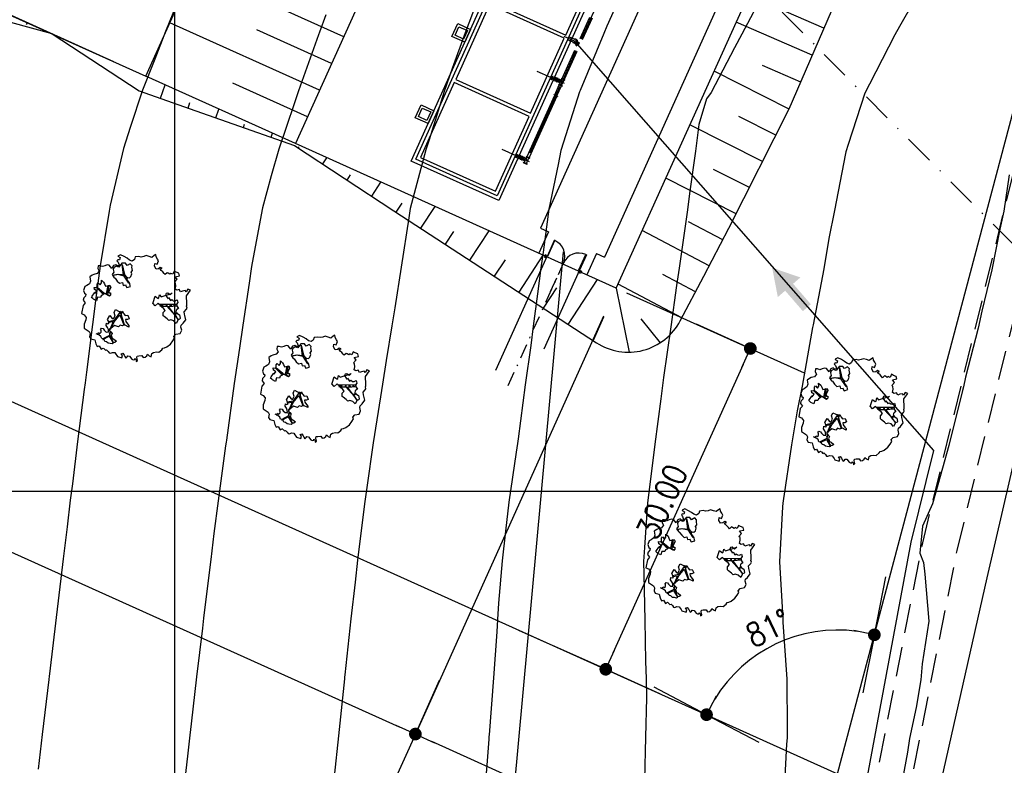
# Model space of a CAD drawing. Header units: millimetres. Extents: x 196436 to 199900, y 8705373 to 8708636.
# Tile 218 of 241: x 199487 to 199571, y 8707577 to 8707640. Entities that reach past the tile are written whole.
import ezdxf

# ---------------------------------------------------------------- set-up
doc = ezdxf.new("R2010")
doc.units = ezdxf.units.MM
doc.header["$LTSCALE"] = 5
doc.linetypes.add('DASHDOT', pattern=[1, 0.5, -0.25, 0, -0.25])
doc.linetypes.add('DASHED', pattern=[0.75, 0.5, -0.25])
for name, color, linetype in [('$CURVAS1', 30, 'Continuous'), ('$CURVAS2', 40, 'Continuous'), ('ARVORE', 102, 'Continuous'), ('BAR-EIXOS', 7, 'DASHDOT'), ('BAR-PECAS', 2, 'Continuous'), ('CAIXA', 7, 'Continuous'), ('CERCA', 3, 'CERCA_LINE'), ('DIM', 7, 'Continuous'), ('ESTRADA_BARRO', 9, 'DASHED'), ('ESTRUTURA', 5, 'Continuous'), ('FLANGE', 9, 'Continuous'), ('INTECPTOR', 6, 'Continuous'), ('LAGOA', 3, 'Continuous'), ('LCHAMADA', 3, 'Continuous'), ('LINHA_TRANS', 4, 'DASHDOT'), ('MALHA', 9, 'Continuous'), ('MF', 2, 'Continuous'), ('REDE', 22, 'Continuous'), ('TER-BERMA', 4, 'Continuous'), ('TER-COTAS', 7, 'Continuous'), ('TER-OFFSET', 3, 'Continuous'), ('TER-OFFSET-LINHA', 7, 'Continuous'), ('TUBULACAO', 2, 'Continuous')]:
    doc.layers.add(name, color=color, linetype=linetype)
doc.styles.add('ROMANS', font='romans.shx', dxfattribs={"width": 0.85})
doc.linetypes.add('CERCA_LINE', pattern='A,0.5,-0.2,["X",Standard,S=0.1,R=0,X=-0.1,Y=-0.05],-0.25', length=0.95)
doc.dimstyles.new('COTA-500-EXTERNA', dxfattribs={"dimtxt": 2, "dimasz": 1.5, "dimexe": 0, "dimexo": 3, "dimgap": 0.5, "dimtad": 1, "dimzin": 4, "dimdsep": 46, "dimtxsty": 'ROMANS', "dimblk1": 'DOT1', "dimblk2": 'DOT1', "dimsah": 1, "dimcen": 0.2, "dimclrd": 256, "dimclre": 256, "dimclrt": 2, "dimadec": 0, "dimazin": 0, "dimtfac": 1, "dimtix": 1, "dimtmove": 2, "dimatfit": 3, "dimldrblk": 'DOT1', "dimfxl": 0, "dimtvp": 0.025, "dimtolj": 1, "dimtzin": 4, "dimlwd": -1, "dimlwe": -1, "dimarcsym": 0})

# ---------------------------------------------------------------- blocks, each defined once
blk = doc.blocks.new('DOT1')
for q in [(0, 3.36), (0, -3.36)]:
    blk.add_line((0, 0), q)
at = {"linetype": 'ByBlock'}
blk.add_line((0, 0), (-1.2, 0), dxfattribs=at)
at = {"color": 0, "linetype": 'ByBlock', "const_width": 0.36}
blk.add_lwpolyline([(-0.18, 0, 1), (0.18, 0, 1)], format="xyb", close=True, dxfattribs=at)
blk = doc.blocks.new('*D6')
at = {"layer": 'Defpoints', "color": 0}
for p in [(199482.226, 8707646.67), (199495.537, 8707640.673), (199497.541, 8707635.383)]:
    blk.add_point(p, dxfattribs=at)
at = {"layer": 'TER-COTAS'}
for p, q in [((199482.842, 8707648.038), (199483.458, 8707649.406)), ((199480.583, 8707643.023), (199482.226, 8707646.67)), ((199492.802, 8707641.905), (199482.226, 8707646.67)), ((199494.806, 8707636.615), (199480.583, 8707643.023)), ((199479.966, 8707641.656), (199479.35, 8707640.288))]:
    blk.add_line(p, q, dxfattribs=at)
at = {"layer": 'TER-COTAS', "xscale": 1.5, "yscale": 1.5, "zscale": 1.5}
for p, rotation in [((199482.226, 8707646.67), 245.7458953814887), ((199480.583, 8707643.023), 65.74589538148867)]:
    blk.add_blockref('DOT1', p, dxfattribs=dict(at, rotation=rotation))
at = {"layer": 'TER-COTAS', "color": 2, "insert": (199477.127, 8707639.005), "char_height": 2, "attachment_point": 5, "rotation": 65.7459, "style": 'ROMANS'}
blk.add_mtext('\\A1;4.00', dxfattribs=at)
blk = doc.blocks.new('A$C662D22B9')
at = {"color": 7}
for points in [[(0, 0), (0, 120), (120, 120), (120, 0)], [(20, 20), (20, 100), (100, 100), (100, 20)]]:
    blk.add_lwpolyline(points, close=True, dxfattribs=at)
blk = doc.blocks.new('*D142')
at = {"layer": 'Defpoints', "color": 0}
for p in [(199200.589, 8707769.175, -1), (199537.808, 8707617.643, -1), (199520.526, 8707579.286)]:
    blk.add_point(p, dxfattribs=at)
at = {"layer": 'DIM'}
for p, q in [((199199.357, 8707766.44), (199183.459, 8707731.153)), ((199184.826, 8707730.537), (199519.158, 8707579.903)), ((199536.576, 8707614.908), (199520.526, 8707579.286))]:
    blk.add_line(p, q, dxfattribs=at)
at = {"layer": 'DIM', "xscale": 1.5, "yscale": 1.5, "zscale": 1.5}
for p, rotation in [((199183.459, 8707731.153), 155.7458953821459), ((199520.526, 8707579.286), 335.7458953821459)]:
    blk.add_blockref('DOT1', p, dxfattribs=dict(at, rotation=rotation))
at = {"layer": 'DIM', "color": 2, "insert": (199352.608, 8707656.587), "char_height": 2, "attachment_point": 5, "rotation": 335.7459, "style": 'ROMANS'}
blk.add_mtext('\\A1;369.70', dxfattribs=at)
blk = doc.blocks.new('*D143')
at = {"layer": 'Defpoints', "color": 0}
for p in [(199537.808, 8707617.643, -1), (199556.52, 8707575.905, -1), (199551.713, 8707565.235)]:
    blk.add_point(p, dxfattribs=at)
at = {"layer": 'DIM'}
for p, q in [((199536.576, 8707614.908), (199520.526, 8707579.286)), ((199521.894, 8707578.67), (199550.345, 8707565.851)), ((199555.288, 8707573.17), (199551.713, 8707565.235))]:
    blk.add_line(p, q, dxfattribs=at)
at = {"layer": 'DIM', "xscale": 1.5, "yscale": 1.5, "zscale": 1.5}
for p, rotation in [((199520.526, 8707579.286), 155.7458953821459), ((199551.713, 8707565.235), 335.7458953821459)]:
    blk.add_blockref('DOT1', p, dxfattribs=dict(at, rotation=rotation))
at = {"layer": 'DIM', "color": 2, "insert": (199536.736, 8707573.628), "char_height": 2, "attachment_point": 5, "rotation": 335.7459, "style": 'ROMANS'}
blk.add_mtext('\\A1;34.21', dxfattribs=at)
blk = doc.blocks.new('*D144')
at = {"layer": 'Defpoints', "color": 0}
for p in [(199629.982, 8707853.205, -1), (199160.458, 8707754.352, -1), (199553.968, 8707587.887), (199556.52, 8707575.905, -1), (199556.52, 8707575.905, -1)]:
    blk.add_point(p, dxfattribs=at)
at = {"layer": 'DIM'}
blk.add_arc((199556.52, 8707575.905), 12.251, 82.18169, 148.72638, dxfattribs=at)
at = {"layer": 'DIM', "xscale": 1.5, "yscale": 1.5, "zscale": 1.5}
for p, rotation in [((199559.658, 8707587.748), 348.6719272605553), ((199545.35, 8707580.938), 242.2361372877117)]:
    blk.add_blockref('DOT1', p, dxfattribs=dict(at, rotation=rotation))
at = {"layer": 'DIM', "color": 2, "insert": (199550.61, 8707588.321), "char_height": 2, "attachment_point": 5, "rotation": 25.45403, "style": 'ROMANS'}
blk.add_mtext('\\A1;81°', dxfattribs=at)
blk = doc.blocks.new('*D145')
at = {"layer": 'Defpoints', "color": 0}
for p in [(199276.71, 8708012.372, -1), (199629.982, 8707853.205, -1), (199629.982, 8707853.205, -1), (199611.205, 8707850.27), (199556.52, 8707575.905, -1)]:
    blk.add_point(p, dxfattribs=at)
at = {"layer": 'DIM'}
blk.add_arc((199629.982, 8707853.205), 19.004, 160.26936, 250.63871, dxfattribs=at)
at = {"layer": 'DIM', "xscale": 1.5, "yscale": 1.5, "zscale": 1.5}
for p, rotation in [((199612.655, 8707861.011), 68.00762625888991), ((199625.115, 8707834.834), 342.9004382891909)]:
    blk.add_blockref('DOT1', p, dxfattribs=dict(at, rotation=rotation))
at = {"layer": 'DIM', "color": 2, "insert": (199614.177, 8707845.681), "char_height": 2, "attachment_point": 5, "rotation": 295.45403, "style": 'ROMANS'}
blk.add_mtext('\\A1;99°', dxfattribs=at)
blk = doc.blocks.new('*D150')
at = {"layer": 'Defpoints', "color": 0}
for p in [(199276.71, 8708012.372, -1), (199175.31, 8707765.043), (199160.458, 8707754.352, -1), (199160.458, 8707754.352, -1), (199556.52, 8707575.905, -1)]:
    blk.add_point(p, dxfattribs=at)
at = {"layer": 'DIM'}
blk.add_arc((199160.458, 8707754.352), 18.3, 340.44369, 61.0481, dxfattribs=at)
at = {"layer": 'DIM', "xscale": 1.5, "yscale": 1.5, "zscale": 1.5}
for p, rotation in [((199167.975, 8707771.037), 153.3969975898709), ((199177.142, 8707746.835), 248.0947931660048)]:
    blk.add_blockref('DOT1', p, dxfattribs=dict(at, rotation=rotation))
at = {"layer": 'DIM', "color": 2, "insert": (199178.974, 8707761.366), "char_height": 2, "attachment_point": 5, "rotation": 290.7459, "style": 'ROMANS'}
blk.add_mtext('\\A1;90°', dxfattribs=at)
blk = doc.blocks.new('ARVORE6')
for points in [[(-1.778, 2.183), (-1.868, 2.123), (-1.858, 2.064), (-1.957, 2.004), (-2.047, 1.974), (-2.077, 1.895), (-2.057, 1.785), (-2.096, 1.676), (-2.186, 1.627), (-2.265, 1.597), (-2.335, 1.567), (-2.454, 1.358), (-2.335, 1.299), (-2.226, 1.348), (-2.216, 1.259), (-2.335, 1.199), (-2.414, 1.179), (-2.504, 1.15), (-2.454, 1.07), (-2.414, 1.02), (-2.444, 0.931), (-2.623, 0.852), (-2.673, 0.792), (-2.683, 0.702), (-2.633, 0.683), (-2.633, 0.683), (-2.723, 0.623), (-2.772, 0.643), (-2.802, 0.643), (-2.762, 0.563), (-2.603, 0.573), (-2.524, 0.534), (-2.524, 0.454), (-2.554, 0.295), (-2.673, 0.245), (-2.673, 0.136), (-2.623, 0.037), (-2.544, -0.023), (-2.643, -0.102), (-2.713, -0.182), (-2.554, -0.261), (-2.514, -0.351), (-2.524, -0.52), (-2.564, -0.639), (-2.474, -0.828), (-2.405, -0.887), (-2.405, -0.977), (-2.375, -1.116), (-2.265, -1.334), (-2.126, -1.493), (-2.007, -1.613), (-1.908, -1.603), (-1.818, -1.732), (-1.818, -1.97), (-1.669, -2.08), (-1.49, -2.07), (-1.391, -2.109), (-1.321, -2.229), (-1.162, -2.417), (-0.933, -2.407), (-0.864, -2.398), (-0.725, -2.417), (-0.625, -2.557), (-0.566, -2.606), (-0.466, -2.596), (-0.417, -2.636), (-0.307, -2.656), (-0.208, -2.666), (-0.049, -2.686), (0.08, -2.716), (0.329, -2.984), (0.408, -2.855), (0.289, -2.735), (0.369, -2.696), (0.369, -2.566), (0.349, -2.447), (0.488, -2.407), (0.478, -2.268), (0.548, -2.199), (0.707, -2.268), (0.856, -2.288), (0.925, -2.239), (1.054, -2.417), (1.204, -2.338), (1.204, -2.576), (1.343, -2.566), (1.432, -2.437), (1.512, -2.338), (1.363, -2.239), (1.432, -2.139), (1.392, -2.09), (1.472, -2.01), (1.502, -1.96), (1.432, -1.841), (1.502, -1.801), (1.601, -1.742), (1.691, -1.672), (1.78, -1.642), (1.8, -1.742), (1.86, -1.662), (1.81, -1.553), (1.82, -1.424), (1.989, -1.374), (2.128, -1.424), (2.058, -1.533), (2.217, -1.642), (2.327, -1.613), (2.456, -1.553), (2.585, -1.563), (2.545, -1.464), (2.476, -1.324), (2.555, -1.195), (2.635, -1.056), (2.615, -0.917), (2.615, -0.778), (2.675, -0.659), (2.685, -0.46), (2.565, -0.39), (2.506, -0.261), (2.585, -0.132), (2.704, -0.023), (2.834, 0.106), (2.963, 0.275), (2.923, 0.434), (2.913, 0.444), (2.814, 0.325), (2.704, 0.394), (2.734, 0.484), (2.685, 0.534), (2.595, 0.484), (2.396, 0.454), (2.416, 0.583), (2.496, 0.643), (2.476, 0.762), (2.337, 0.891), (2.536, 0.991), (2.585, 1.1), (2.565, 1.229), (2.545, 1.358), (2.615, 1.468), (2.635, 1.567), (2.496, 1.627), (2.347, 1.587), (2.237, 1.706), (2.227, 1.895), (2.207, 1.984), (2.148, 2.133), (1.919, 2.143), (1.79, 2.223), (1.77, 2.292), (1.73, 2.392), (1.691, 2.501), (1.512, 2.62), (1.353, 2.59), (1.283, 2.531), (1.194, 2.58), (1.114, 2.69), (0.995, 2.739), (0.836, 2.66), (0.726, 2.809), (0.319, 2.978), (0.229, 2.849), (0.07, 2.779), (-0.059, 2.819), (-0.268, 2.958), (-0.476, 2.998), (-0.615, 2.869), (-0.705, 2.779), (-0.824, 2.739), (-0.983, 2.809), (-1.112, 2.779), (-1.202, 2.57), (-1.421, 2.56), (-1.58, 2.521), (-1.57, 2.411), (-1.768, 2.342), (-1.729, 2.233), (-1.749, 2.203)], [(-0.877, 2.444), (-0.946, 2.351), (-0.865, 2.293), (-0.923, 2.235), (-0.877, 2.154), (-0.784, 2.142), (-0.738, 2.154), (-0.668, 2.085), (-0.703, 2.015), (-0.796, 1.98), (-0.923, 1.888), (-0.946, 1.772), (-0.807, 1.749), (-0.703, 1.772), (-0.587, 1.818), (-0.46, 1.772), (-0.506, 1.714), (-0.494, 1.633), (-0.344, 1.656), (-0.274, 1.679), (-0.089, 1.517), (-0.274, 1.424), (-0.321, 1.366), (-0.182, 1.25), (0.004, 1.262), (0.143, 1.146), (0.039, 1.019), (-0.031, 0.857), (-0.019, 0.799), (-0.17, 0.764), (-0.274, 0.718), (-0.286, 0.579), (-0.483, 0.532), (-0.506, 0.636), (-0.483, 0.741), (-0.599, 0.741), (-0.738, 0.683), (-0.831, 0.625), (-0.912, 0.648), (-0.749, 0.845), (-0.749, 0.903), (-0.784, 0.972), (-0.715, 1.088), (-0.796, 1.192), (-0.68, 1.378), (-0.796, 1.61), (-0.796, 1.691), (-0.877, 1.702), (-0.97, 1.644), (-1.062, 1.586), (-1.12, 1.633), (-1.143, 1.667), (-1.317, 1.644), (-1.375, 1.575), (-1.514, 1.459), (-1.514, 1.459), (-1.561, 1.552), (-1.561, 1.633), (-1.607, 1.702), (-1.561, 1.818), (-1.526, 1.911), (-1.433, 1.98), (-1.398, 2.073), (-1.259, 2.085), (-1.213, 2.2), (-1.097, 2.212), (-0.993, 2.316), (-0.946, 2.386)], [(-0.912, 1.691), (-1.132, 1.76), (-1.236, 2.142), (-1.271, 2.142), (-1.178, 1.783), (-1.572, 1.656), (-1.572, 1.633), (-1.12, 1.725), (-0.993, 1.667)], [(1.214, 2.064), (1.323, 1.925), (1.402, 1.994), (1.432, 2.024), (1.551, 2.024), (1.512, 1.885), (1.591, 1.845), (1.691, 1.835), (1.75, 1.766), (1.611, 1.676), (1.701, 1.597), (1.85, 1.567), (1.72, 1.468), (1.621, 1.448), (1.482, 1.418), (1.482, 1.179), (1.363, 1.16), (1.194, 1.299), (1.204, 1.309), (1.094, 1.299), (1.074, 1.229), (0.965, 1.249), (0.915, 1.328), (1.114, 1.547), (1.064, 1.656), (1.035, 1.746), (0.955, 1.805), (0.995, 1.964), (0.826, 2.054), (0.935, 2.193), (0.975, 2.223), (1.054, 2.282), (1.104, 2.223), (1.253, 2.064), (1.283, 2.034)], [(-1.266, 1.754), (-1.248, 1.717), (-1.303, 1.736)], [(-1.063, 1.736), (-1.063, 1.717), (-1.007, 1.727)], [(0.004, 0.914), (-0.402, 1.343), (-0.402, 1.679), (-0.437, 1.679), (-0.448, 1.401), (-0.796, 1.644), (-0.807, 1.61), (-0.483, 1.355), (-0.182, 0.984), (-0.749, 0.891), (-0.749, 0.857), (-0.147, 0.914), (-0.066, 0.81)], [(1.175, 1.616), (1.073, 1.449), (1.489, 1.264), (1.489, 1.237), (1.027, 1.412), (0.944, 1.301)], [(1.07, 1.61), (1.51, 1.899), (1.545, 1.876), (1.163, 1.575)], [(1.11, 1.634), (1.166, 1.597), (1.138, 1.671), (1.221, 1.643), (1.221, 1.69)], [(1.341, 1.801), (1.406, 1.764), (1.406, 1.819)], [(-0.508, 1.385), (-0.489, 1.431)], [(-0.351, 1.209), (-0.323, 1.264), (-0.388, 1.237)], [(-0.231, 1.061), (-0.184, 1.117), (-0.268, 1.098)], [(1.166, 1.412), (1.129, 1.385), (1.184, 1.412), (1.184, 1.348)], [(-0.489, 0.941), (-0.489, 0.895), (-0.526, 0.923)], [(-0.221, 0.996), (-0.249, 0.913), (-0.286, 0.969), (-0.286, 0.923)], [(-0.092, 0.876), (-0.046, 0.95), (-0.129, 0.904), (-0.092, 0.987)], [(1.353, 0.464), (1.313, 0.365), (1.174, 0.315), (1.194, 0.116), (1.233, 0.116), (1.353, 0.116), (1.611, 0.216), (1.691, 0.156), (1.651, 0.067), (1.701, -0.023), (1.84, -0.092), (1.929, -0.073), (2.009, -0.172), (2.188, -0.182), (2.257, -0.212), (2.386, -0.132), (2.327, 0.047), (2.466, 0.116), (2.506, 0.305), (2.327, 0.504), (2.416, 0.643), (2.357, 0.772), (2.267, 0.832), (2.118, 0.822), (2.019, 0.941), (1.83, 0.861), (1.8, 0.822), (1.621, 0.742), (1.482, 0.643), (1.482, 0.484), (1.333, 0.484), (1.323, 0.315)], [(1.383, 0.161), (1.812, 0.335), (1.962, 0.66), (1.974, 0.938), (1.974, 0.625), (1.881, 0.347), (2.438, 0.3), (1.881, 0.289), (1.696, 0.185)], [(1.471, 0.192), (1.508, 0.174), (1.517, 0.22), (1.554, 0.211), (1.609, 0.248), (1.711, 0.211)], [(1.776, 0.322), (1.84, 0.276), (1.766, 0.294)], [(1.877, 0.47), (1.933, 0.451), (1.877, 0.433), (1.905, 0.396), (1.85, 0.377)], [(1.979, 0.34), (1.979, 0.285), (2.016, 0.34)], [(0.189, -1.762), (0.015, -1.82), (0.05, -1.901), (0.004, -1.947), (-0.031, -1.97), (-0.066, -2.063), (-0.054, -2.109), (-0.031, -2.179), (-0.17, -2.19), (-0.251, -2.098), (-0.379, -2.109), (-0.494, -2.155), (-0.529, -2.051), (-0.564, -2.016), (-0.657, -1.97), (-0.773, -2.063), (-0.842, -2.132), (-1.028, -2.132), (-1.062, -2.109), (-1.074, -2.016), (-1.109, -1.993), (-1.248, -1.877), (-1.086, -1.773), (-1.004, -1.634), (-1.016, -1.518), (-0.912, -1.449), (-0.761, -1.31), (-0.703, -1.275), (-0.541, -1.31), (-0.448, -1.437), (-0.344, -1.391), (-0.205, -1.275), (0.004, -1.148), (-0.089, -0.962), (0.073, -0.87), (0.108, -0.893), (0.409, -1.078), (0.317, -1.136), (0.259, -1.194), (0.282, -1.24), (0.433, -1.31), (0.317, -1.379), (0.375, -1.959), (0.386, -2.005), (0.305, -1.866), (0.433, -1.762), (0.433, -1.681), (0.363, -1.634), (0.212, -1.681), (0.12, -1.727)], [(-0.193, -1.31), (-0.251, -1.565), (-0.842, -1.912), (-0.274, -1.657), (-0.332, -2.109), (-0.263, -2.098), (-0.054, -1.148)], [(-0.212, -1.554), (-0.157, -1.582), (-0.24, -1.573)], [(-0.184, -1.24), (-0.101, -1.249), (-0.184, -1.286), (-0.101, -1.332), (-0.184, -1.351), (-0.101, -1.406)], [(-0.767, -1.868), (-1.1, -2.026), (-0.776, -1.905), (-0.702, -2.044), (-0.73, -1.878)], [(-0.268, -1.582), (-0.277, -1.656), (-0.332, -1.61), (-0.351, -1.665), (-0.388, -1.647), (-0.406, -1.684)], [(-0.286, -1.961), (-0.24, -1.979), (-0.314, -2.007)], [(-0.268, -1.739), (-0.212, -1.776), (-0.286, -1.832)]]:
    blk.add_lwpolyline(points)
blk = doc.blocks.new('*D151')
at = {"layer": 'Defpoints', "color": 0}
for p in [(199535.804, 8707618.143, -1), (199526.594, 8707589.388, -1), (199536.758, 8707584.809)]:
    blk.add_point(p, dxfattribs=at)
at = {"layer": 'DIM'}
for p, q in [((199538.539, 8707616.911), (199549.082, 8707612.161)), ((199548.466, 8707610.793), (199537.374, 8707586.176)), ((199529.329, 8707588.156), (199536.758, 8707584.809))]:
    blk.add_line(p, q, dxfattribs=at)
at = {"layer": 'DIM', "xscale": 1.5, "yscale": 1.5, "zscale": 1.5}
for p, rotation in [((199549.082, 8707612.161), 65.74589538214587), ((199536.758, 8707584.809), 245.7458953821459)]:
    blk.add_blockref('DOT1', p, dxfattribs=dict(at, rotation=rotation))
at = {"layer": 'DIM', "color": 2, "insert": (199541.552, 8707599.101), "char_height": 2, "attachment_point": 5, "rotation": 65.7459, "style": 'ROMANS'}
blk.add_mtext('\\A1;30.00', dxfattribs=at)
blk = doc.blocks.new('A$C0C100BE6')
blk.add_hatch(color=7).paths.add_polyline_path([(0.772, 0.604), (0.956, 0.808), (1.217, 0), (0.387, 0.178), (0.571, 0.381), (0, 0.898), (0.201, 1.12)])

msp = doc.modelspace()

# ---------------------------------------------------------------- linework, layer by layer
at = {"layer": '$CURVAS1'}
msp.add_polyline3d([(199525.808, 8707641.788, 705), (199524.762, 8707639.079, 705), (199523.666, 8707636.032, 705), (199522.982, 8707634.086, 705), (199521.688, 8707629.942, 705), (199521.422, 8707629.093, 705), (199520.662, 8707626.226, 705), (199520.089, 8707624.099, 705), (199519.981, 8707623.305, 705), (199519.31, 8707619.102, 705), (199518.783, 8707615.64, 705), (199518.521, 8707614.106, 705), (199518.049, 8707611.143, 705), (199517.716, 8707609.109, 705), (199517.551, 8707608.043, 705), (199516.935, 8707604.112, 705), (199516.386, 8707600.31, 705), (199516.214, 8707599.116, 705), (199515.963, 8707597.104, 705), (199515.589, 8707594.118, 705), (199515.386, 8707592.244, 705), (199515.03, 8707589.121, 705), (199514.518, 8707584.332, 705), (199514.496, 8707584.123, 705), (199514.482, 8707583.983, 705), (199513.97, 8707579.125, 705), (199513.607, 8707575.663, 705)], dxfattribs=at)
at = {"layer": '$CURVAS2'}
for points in [[(199538.802, 8707644.017, 706), (199536.845, 8707639.648, 706), (199536.583, 8707639.027, 706), (199534.576, 8707634.148, 706), (199534.532, 8707634.036, 706), (199534.358, 8707633.495, 706), (199532.918, 8707629.043, 706), (199532.702, 8707627.848, 706), (199531.897, 8707624.047, 706), (199531.409, 8707620.374, 706), (199531.233, 8707619.05, 706), (199530.94, 8707616.819, 706), (199530.57, 8707614.053, 706), (199530.356, 8707612.415, 706), (199529.899, 8707609.056, 706), (199529.294, 8707604.473, 706), (199529.232, 8707604.059, 706), (199529.122, 8707603.31, 706), (199528.498, 8707599.062, 706), (199528.209, 8707596.58, 706), (199527.912, 8707594.064, 706), (199527.626, 8707590.436, 706), (199527.537, 8707589.066, 706), (199527.468, 8707587.989, 706), (199527.182, 8707584.067, 706), (199526.813, 8707579.226, 706), (199526.8, 8707579.069, 706), (199526.781, 8707578.853, 706), (199526.427, 8707574.071, 706)], [(199564.254, 8707643.906, 708), (199561.8, 8707639.629, 708), (199561.4, 8707638.918, 708), (199559.25, 8707634.697, 708), (199558.85, 8707633.929, 708), (199557.417, 8707629.545, 708), (199557.219, 8707628.936, 708), (199557.187, 8707628.78, 708), (199556.252, 8707623.94, 708), (199555.78, 8707621.537, 708), (199555.336, 8707618.944, 708), (199554.426, 8707614.186, 708), (199554.387, 8707613.949, 708), (199554.299, 8707613.465, 708), (199553.497, 8707608.952, 708), (199553.071, 8707606.838, 708), (199552.589, 8707603.956, 708), (199551.872, 8707599.173, 708), (199551.844, 8707598.96, 708), (199551.827, 8707598.66, 708), (199551.566, 8707593.961, 708), (199551.843, 8707589.144, 708), (199551.851, 8707588.959, 708), (199551.861, 8707588.814, 708), (199552.181, 8707583.958, 708), (199552.236, 8707579.643, 708), (199552.209, 8707578.958, 708), (199552.159, 8707578.415, 708), (199551.945, 8707573.959, 708)], [(199550.315, 8707642.676, 707), (199548.372, 8707638.975, 707), (199547.737, 8707637.8, 707), (199545.738, 8707633.987, 707), (199545.348, 8707633.441, 707), (199544.685, 8707631.268, 707), (199544.421, 8707628.992, 707), (199543.904, 8707625.374, 707), (199543.719, 8707623.995, 707), (199543.374, 8707621.591, 707), (199543.013, 8707618.998, 707), (199542.792, 8707617.533, 707), (199542.305, 8707614.001, 707), (199541.687, 8707609.679, 707), (199541.597, 8707609.004, 707), (199541.447, 8707607.864, 707), (199540.929, 8707604.007, 707), (199540.645, 8707601.698, 707), (199540.304, 8707599.01, 707), (199540.054, 8707595.197, 707), (199539.979, 8707594.011, 707), (199540.014, 8707592.885, 707), (199540.093, 8707589.011, 707), (199540.151, 8707585.475, 707), (199540.195, 8707584.01, 707), (199540.229, 8707582.363, 707), (199540.155, 8707579.011, 707), (199540.064, 8707575.39, 707)], [(199500.544, 8707642.432, 703), (199499.233, 8707639.19, 703), (199498.321, 8707636.84, 703), (199497.262, 8707634.199, 703), (199496.215, 8707631.009, 703), (199495.646, 8707629.206, 703), (199494.505, 8707624.378, 703), (199494.468, 8707624.211, 703), (199494.413, 8707623.864, 703), (199493.644, 8707619.215, 703), (199493.317, 8707616.692, 703), (199493.004, 8707614.217, 703), (199492.487, 8707610.142, 703), (199492.368, 8707609.22, 703), (199492.296, 8707608.668, 703), (199491.727, 8707604.223, 703), (199491.282, 8707600.631, 703), (199491.107, 8707599.226, 703), (199490.837, 8707596.964, 703), (199490.5, 8707594.228, 703), (199490.295, 8707592.538, 703), (199489.896, 8707589.231, 703), (199489.321, 8707584.419, 703), (199489.299, 8707584.233, 703), (199489.264, 8707583.938, 703), (199488.707, 8707579.236, 703), (199488.356, 8707576.281, 703)], [(199512.898, 8707640.607, 704), (199512.345, 8707639.133, 704), (199512.266, 8707638.906, 704), (199510.56, 8707634.141, 704), (199510.19, 8707633.015, 704), (199508.877, 8707629.148, 704), (199508.24, 8707626.871, 704), (199507.493, 8707624.154, 704), (199506.693, 8707619.911, 704), (199506.551, 8707619.158, 704), (199506.343, 8707617.725, 704), (199505.812, 8707614.161, 704), (199505.52, 8707612.193, 704), (199505.085, 8707609.164, 704), (199504.411, 8707604.347, 704), (199504.387, 8707604.167, 704), (199504.347, 8707603.863, 704), (199503.715, 8707599.17, 704), (199503.358, 8707596.388, 704), (199503.074, 8707594.173, 704), (199502.635, 8707590.564, 704), (199502.467, 8707589.176, 704), (199502.366, 8707588.306, 704), (199501.88, 8707584.178, 704), (199501.413, 8707580.144, 704), (199501.301, 8707579.181, 704), (199501.123, 8707577.66, 704), (199500.722, 8707574.183, 704)], [(199571.15, 8707626.973, 709), (199570.692, 8707623.877, 709), (199570.348, 8707622.344, 709), (199569.66, 8707618.882, 709), (199568.821, 8707615.343, 709), (199568.507, 8707613.887, 709), (199567.439, 8707609.72, 709), (199567.249, 8707608.892, 709), (199567.172, 8707608.59, 709), (199566.017, 8707603.897, 709), (199565.466, 8707601.949, 709), (199564.607, 8707598.904, 709), (199563.748, 8707597.023, 709), (199563.53, 8707594.697, 709), (199563.838, 8707593.907, 709), (199563.953, 8707592.908, 709), (199564.29, 8707588.905, 709), (199563.731, 8707585.281, 709), (199563.632, 8707583.908, 709), (199563.221, 8707581.548, 709), (199562.64, 8707578.912, 709), (199562.475, 8707577.732, 709), (199561.766, 8707573.916, 709)]]:
    msp.add_polyline3d(points, dxfattribs=at)
at = {"color": 9, "linetype": 'DASHDOT', "ltscale": 5}
msp.add_line((199533.17, 8707638.798, 1), (199534.127, 8707638.367, 1), dxfattribs=at)
at = {"color": 3}
for p, q in [((199533.499, 8707638.5, 1), (199533.732, 8707638.395, 1)), ((199533.612, 8707638.749, 1), (199533.844, 8707638.645, 1)), ((199533.87, 8707638.702, 1), (199533.706, 8707638.338, 1)), ((199533.706, 8707638.338, 1), (199533.726, 8707638.329, 1)), ((199533.89, 8707638.693, 1), (199533.726, 8707638.329, 1)), ((199533.726, 8707638.329, 1), (199533.89, 8707638.693, 1)), ((199533.726, 8707638.329, 1), (199533.746, 8707638.319, 1)), ((199533.746, 8707638.319, 1), (199533.91, 8707638.684, 1)), ((199534.071, 8707638.242, 1), (199533.772, 8707638.377, 1)), ((199533.89, 8707638.693, 1), (199533.87, 8707638.702, 1)), ((199534.184, 8707638.492, 1), (199533.884, 8707638.627, 1)), ((199533.91, 8707638.684, 1), (199533.89, 8707638.693, 1))]:
    msp.add_line(p, q, dxfattribs=at)
at = {"color": 3, "extrusion": (1.45595e-16, 4.11047e-16, -1)}
for major_axis, start_param, end_param in [((-0.2, 0.008), 1.139971, 5.913949), ((-0.137, 0.005), 1.956164, 5.097757)]:
    msp.add_ellipse((199534.127, 8707638.367, 1), major_axis=major_axis, ratio=1, start_param=start_param, end_param=end_param, dxfattribs=at)
at = {"layer": 'BAR-EIXOS', "color": 9, "ltscale": 2.5}
for p, q in [((199535.848, 8707641.158, 1), (199534.67, 8707638.544, 1)), ((199534.212, 8707637.535, 1), (199532.887, 8707634.595, 1)), ((199530.888, 8707635.823, 1), (199533.219, 8707634.773, 1)), ((199532.849, 8707634.503, 1), (199529.891, 8707627.938, 1)), ((199527.892, 8707629.166, 1), (199530.223, 8707628.116, 1))]:
    msp.add_line(p, q, dxfattribs=at)
at = {"layer": 'BAR-EIXOS', "ltscale": 0.5}
msp.add_line((199533.203, 8707619.594, 1), (199528.288, 8707608.687, 1), dxfattribs=at)
at = {"layer": 'BAR-PECAS'}
for p, q in [((199534.304, 8707638.374, 1), (199534.408, 8707638.254, 1)), ((199534.098, 8707638.193, 1), (199534.202, 8707638.074, 1)), ((199534.494, 8707638.216, 1), (199534.229, 8707637.983, 1)), ((199534.481, 8707638.217, 1), (199534.23, 8707637.996, 1))]:
    msp.add_line(p, q, dxfattribs=at)
at = {"layer": 'BAR-PECAS', "elevation": 1}
msp.add_lwpolyline([(199534.242, 8707637.968), (199534.507, 8707638.201), (199534.494, 8707638.216), (199534.481, 8707638.217, 0.181063), (199534.408, 8707638.254), (199534.202, 8707638.074, 0.181063), (199534.23, 8707637.996), (199534.229, 8707637.983)], format="xyb", close=True, dxfattribs=at)
at = {"layer": 'CERCA', "color": 2, "ltscale": 2}
for p, q in [((199556.52, 8707575.905), (199629.982, 8707853.205)), ((199160.458, 8707754.352), (199556.52, 8707575.905))]:
    msp.add_line(p, q, dxfattribs=at)
at = {"layer": 'CERCA'}
msp.add_lwpolyline([(199558.261, 8707543.747), (199569.282, 8707592.602), (199578.448, 8707632.257), (199605.013, 8707728.74), (199619.444, 8707780.595)], dxfattribs=at)
at = {"layer": 'ESTRADA_BARRO'}
for p, q in [((199563.776, 8707595.586), (199572.874, 8707632.687)), ((199566.706, 8707594.938), (199575.776, 8707631.925)), ((199554.278, 8707547.443), (199563.776, 8707595.586)), ((199557.226, 8707546.888), (199566.706, 8707594.938))]:
    msp.add_line(p, q, dxfattribs=at)
at = {"layer": 'ESTRUTURA', "color": 9, "elevation": 1}
msp.add_lwpolyline([(199540.012, 8707652.223), (199527.647, 8707624.78), (199520.171, 8707628.148), (199532.535, 8707655.591)], close=True, dxfattribs=at)
at = {"layer": 'ESTRUTURA', "color": 2, "elevation": 1}
for points in [[(199539.615, 8707652.073), (199527.497, 8707625.177), (199520.568, 8707628.298), (199532.686, 8707655.195)], [(199526.962, 8707641.76), (199533.344, 8707638.885), (199536.219, 8707645.267), (199529.837, 8707648.142)], [(199530.345, 8707632.229), (199533.221, 8707638.611), (199526.838, 8707641.487), (199523.963, 8707635.104)], [(199527.346, 8707625.573), (199530.222, 8707631.955), (199523.84, 8707634.831), (199520.964, 8707628.449)]]:
    msp.add_lwpolyline(points, close=True, dxfattribs=at)
at = {"layer": 'FLANGE', "color": 7}
for p, q in [((199532.11, 8707635.097, 1), (199532.241, 8707635.389, 1)), ((199532.11, 8707635.097, 1), (199532.145, 8707635.081, 1)), ((199532.127, 8707635.089, 1), (199532.259, 8707635.381, 1)), ((199532.145, 8707635.081, 1), (199532.276, 8707635.373, 1)), ((199532.241, 8707635.389, 1), (199532.276, 8707635.373, 1)), ((199532.438, 8707635.3, 1), (199532.307, 8707635.008, 1)), ((199532.307, 8707635.008, 1), (199532.341, 8707634.993, 1)), ((199532.455, 8707635.292, 1), (199532.324, 8707635.001, 1)), ((199532.473, 8707635.285, 1), (199532.341, 8707634.993, 1)), ((199532.804, 8707635.135, 1), (199532.673, 8707634.844, 1)), ((199532.82, 8707635.128, 1), (199532.689, 8707634.836, 1)), ((199532.836, 8707635.121, 1), (199532.705, 8707634.829, 1)), ((199532.804, 8707635.135, 1), (199532.836, 8707635.121, 1)), ((199532.986, 8707635.204, 1), (199532.971, 8707635.171, 1)), ((199532.971, 8707635.171, 1), (199533.263, 8707635.04, 1)), ((199532.979, 8707635.188, 1), (199533.27, 8707635.056, 1)), ((199532.986, 8707635.204, 1), (199533.277, 8707635.072, 1)), ((199533.263, 8707635.04, 1), (199533.277, 8707635.072, 1)), ((199532.741, 8707634.661, 1), (199532.756, 8707634.693, 1)), ((199532.741, 8707634.661, 1), (199533.033, 8707634.529, 1)), ((199532.748, 8707634.677, 1), (199533.04, 8707634.545, 1)), ((199532.756, 8707634.693, 1), (199533.047, 8707634.562, 1)), ((199533.047, 8707634.562, 1), (199533.033, 8707634.529, 1)), ((199532.35, 8707633.784, 1), (199532.364, 8707633.816, 1)), ((199532.35, 8707633.784, 1), (199532.642, 8707633.653, 1)), ((199532.357, 8707633.8, 1), (199532.649, 8707633.669, 1)), ((199532.364, 8707633.816, 1), (199532.656, 8707633.685, 1)), ((199532.656, 8707633.685, 1), (199532.642, 8707633.653, 1)), ((199529.114, 8707628.44, 1), (199529.246, 8707628.732, 1)), ((199529.132, 8707628.432, 1), (199529.263, 8707628.724, 1)), ((199529.149, 8707628.424, 1), (199529.281, 8707628.716, 1)), ((199529.443, 8707628.643, 1), (199529.311, 8707628.351, 1)), ((199529.311, 8707628.351, 1), (199529.345, 8707628.336, 1)), ((199529.46, 8707628.635, 1), (199529.328, 8707628.344, 1)), ((199529.477, 8707628.628, 1), (199529.345, 8707628.336, 1)), ((199529.808, 8707628.478, 1), (199529.677, 8707628.187, 1)), ((199529.824, 8707628.471, 1), (199529.693, 8707628.179, 1)), ((199529.841, 8707628.464, 1), (199529.709, 8707628.172, 1)), ((199529.808, 8707628.478, 1), (199529.841, 8707628.464, 1)), ((199529.99, 8707628.547, 1), (199529.976, 8707628.514, 1)), ((199529.976, 8707628.514, 1), (199530.267, 8707628.383, 1)), ((199529.983, 8707628.53, 1), (199530.275, 8707628.399, 1)), ((199529.99, 8707628.547, 1), (199530.282, 8707628.415, 1)), ((199530.267, 8707628.383, 1), (199530.282, 8707628.415, 1)), ((199529.746, 8707628.004, 1), (199529.76, 8707628.036, 1)), ((199529.746, 8707628.004, 1), (199530.037, 8707627.872, 1)), ((199529.753, 8707628.02, 1), (199530.045, 8707627.888, 1)), ((199529.76, 8707628.036, 1), (199530.052, 8707627.905, 1)), ((199530.052, 8707627.905, 1), (199530.037, 8707627.872, 1))]:
    msp.add_line(p, q, dxfattribs=at)
at = {"layer": 'FLANGE', "color": 3}
for p, q in [((199532.438, 8707635.3, 1), (199532.473, 8707635.285, 1)), ((199529.443, 8707628.643, 1), (199529.477, 8707628.628, 1))]:
    msp.add_line(p, q, dxfattribs=at)
at = {"layer": 'FLANGE'}
for p, q in [((199532.705, 8707634.829, 1), (199532.673, 8707634.844, 1)), ((199529.709, 8707628.172, 1), (199529.677, 8707628.187, 1))]:
    msp.add_line(p, q, dxfattribs=at)
at = {"layer": 'LAGOA', "color": 3}
for p, q in [((199539.06, 8707693.453, 1), (199510.305, 8707629.632, 1)), ((199537.657, 8707617.308, 1), (199566.412, 8707681.13, 1))]:
    msp.add_line(p, q, dxfattribs=at)
at = {"layer": 'LAGOA', "color": 3, "elevation": 1}
msp.add_lwpolyline([(199500.597, 8707796.992), (199439.555, 8707661.509), (199497.541, 8707635.383), (199558.583, 8707770.866)], close=True, dxfattribs=at)
at = {"layer": 'LCHAMADA', "elevation": 705}
msp.add_lwpolyline([(199483.151, 8707553.637), (199527.042, 8707553.637), (199533.156, 8707620.41)], dxfattribs=at)
at = {"layer": 'LINHA_TRANS', "color": 7}
msp.add_lwpolyline([(199281.954, 8707911.943), (199615.687, 8707576.643), (199615.687, 8707576.643)], dxfattribs=at)
at = {"layer": 'MALHA'}
for p, q in [((199500, 8708300), (199500, 8706900)), ((199500, 8708300), (199500, 8706900)), ((199000, 8707600), (199900, 8707600)), ((199000, 8707600), (199900, 8707600))]:
    msp.add_line(p, q, dxfattribs=at)
at = {"layer": 'MF'}
for p, q in [((199557.804, 8707681.498, 1), (199531.185, 8707622.418, 1)), ((199563.274, 8707679.034, 1), (199536.655, 8707619.953, 1)), ((199531.185, 8707622.418, 1), (199531.868, 8707622.11, 1)), ((199531.868, 8707622.11, 1), (199531.047, 8707620.287, 1)), ((199531.772, 8707620.07, 1), (199527.364, 8707610.287, 1)), ((199535.971, 8707620.261, 1), (199535.15, 8707618.438, 1)), ((199535.971, 8707620.261, 1), (199536.655, 8707619.953, 1)), ((199534.507, 8707618.837, 1), (199531.474, 8707612.105, 1))]:
    msp.add_line(p, q, dxfattribs=at)
at = {"layer": 'MF', "color": 7, "elevation": 1}
for points in [[(199531.831, 8707620.043), (199532.424, 8707621.358), (199532.372, 8707621.382), (199531.779, 8707620.066)], [(199534.463, 8707618.857), (199535.056, 8707620.173), (199535.107, 8707620.149), (199534.515, 8707618.834)]]:
    msp.add_lwpolyline(points, close=True, dxfattribs=at)
at = {"layer": 'MF', "elevation": 1}
for points in [[(199531.779, 8707620.066), (199531.597, 8707620.148), (199531.515, 8707619.966), (199531.697, 8707619.884)], [(199534.515, 8707618.834), (199534.697, 8707618.752), (199534.615, 8707618.569), (199534.432, 8707618.651)]]:
    msp.add_lwpolyline(points, close=True, dxfattribs=at)
at = {"layer": 'MF', "color": 9}
for centre, start, end in [((199531.831, 8707620.043, 1), 335.75436, 65.74795), ((199534.463, 8707618.857, 1), 65.74384, 155.73743)]:
    msp.add_arc(centre, 1.443, start, end, dxfattribs=at)
at = {"layer": 'REDE', "color": 5}
msp.add_lwpolyline([(198633.3, 8707060.151), (198633.818, 8707059.633), (198692.175, 8707069.245), (198892.622, 8707092.876), (199000.571, 8707088.22), (199039.374, 8707097.894), (199088.059, 8707123.486), (199179.076, 8707187.139), (199350.335, 8707277.958), (199489.56, 8707356.837), (199526.737, 8707384.241), (199539.368, 8707464.745), (199543.124, 8707487.748), (199553.064, 8707543.49), (199562.79, 8707595.634), (199564.724, 8707603.473), (199534.127, 8707638.367)], dxfattribs=at)
at = {"layer": 'TER-BERMA'}
for p, q in [((199539.06, 8707693.453, 1), (199510.305, 8707629.632, 1)), ((199537.657, 8707617.308, 1), (199566.412, 8707681.13, 1)), ((199537.657, 8707617.308, 1), (199510.305, 8707629.632, 1))]:
    msp.add_line(p, q, dxfattribs=at)
msp.add_lwpolyline([(199500.597, 8707796.992), (199439.555, 8707661.509), (199497.541, 8707635.383), (199558.583, 8707770.866)], close=True, dxfattribs=at)
at = {"layer": 'TER-COTAS'}
for p, q in [((199537.657, 8707617.308, 1), (199538.748, 8707611.847, 0.472)), ((199536.566, 8707614.825, 0.704), (199535.69, 8707612.831, 0.466)), ((199539.742, 8707614.7, 0.662), (199541.389, 8707612.639, 0.394))]:
    msp.add_line(p, q, dxfattribs=at)
at = {"layer": 'TER-OFFSET'}
for points in [[(199489.559, 8707638.979), (199482.486, 8707640.919), (199463.054, 8707646.478), (199443.615, 8707652.019), (199436.266, 8707654.21), (199430.953, 8707665.384)], [(199552.395, 8707632.604), (199556.362, 8707641.785)], [(199547.254, 8707622.417), (199552.395, 8707632.604)], [(199545.114, 8707618.336), (199547.254, 8707622.417)]]:
    msp.add_lwpolyline(points, dxfattribs=at)
msp.add_lwpolyline([(199489.559, 8707638.979), (199496.977, 8707634.131), (199500.764, 8707632.8), (199510.234, 8707629.475), (199518.695, 8707623.909), (199535.956, 8707612.657, 0.442171), (199543.114, 8707614.523), (199545.114, 8707618.336)], format="xyb", dxfattribs=at)
at = {"layer": 'TER-OFFSET-LINHA'}
msp.add_line((199532.557, 8707618.16, 1), (199532.026, 8707616.982, 1), dxfattribs=at)
at = {"layer": 'TER-OFFSET-LINHA', "flags": 128}
for points in [[(199514.413, 8707638.749), (199501.649, 8707644.5)], [(199555.359, 8707639.465), (199552.128, 8707640.861)], [(199487.421, 8707639.943), (199487.345, 8707639.775)], [(199512.359, 8707634.191), (199499.595, 8707639.941)], [(199513.386, 8707636.47), (199507.004, 8707639.345)], [(199554.368, 8707637.17), (199547.871, 8707639.977)], [(199552.383, 8707632.581), (199545.991, 8707635.806)], [(199553.376, 8707634.875), (199550.11, 8707636.286)], [(199510.305, 8707629.632), (199497.541, 8707635.383)], [(199498.787, 8707633.495), (199499.189, 8707634.64)], [(199511.332, 8707631.911), (199504.95, 8707634.787)], [(199501.146, 8707632.666), (199501.312, 8707633.138)], [(199503.505, 8707631.838), (199503.765, 8707632.578)], [(199551.257, 8707630.349), (199548.11, 8707631.937)], [(199505.864, 8707631.01), (199505.958, 8707631.279)], [(199550.13, 8707628.117), (199543.935, 8707631.243)], [(199508.222, 8707630.181), (199508.34, 8707630.517)], [(199510.541, 8707629.273), (199510.605, 8707629.37)], [(199512.63, 8707627.899), (199512.978, 8707628.427)], [(199549.004, 8707625.885), (199545.956, 8707627.423)], [(199514.719, 8707626.525), (199515.002, 8707626.956)], [(199547.878, 8707623.653), (199541.88, 8707626.68)], [(199516.807, 8707625.151), (199517.594, 8707626.347)], [(199518.896, 8707623.777), (199519.396, 8707624.544)], [(199520.99, 8707622.412), (199522.202, 8707624.271)], [(199546.736, 8707621.429), (199543.815, 8707622.961)], [(199523.085, 8707621.047), (199523.797, 8707622.139)], [(199525.179, 8707619.682), (199526.816, 8707622.192)], [(199545.575, 8707619.215), (199539.865, 8707622.209)], [(199529.368, 8707616.952), (199531.429, 8707620.114)], [(199527.274, 8707618.317), (199528.198, 8707619.735)], [(199544.414, 8707617.001), (199541.625, 8707618.464)], [(199533.557, 8707614.221), (199536.043, 8707618.035)], [(199543.253, 8707614.787), (199537.808, 8707617.643)], [(199531.462, 8707615.587), (199532.599, 8707617.331)]]:
    msp.add_lwpolyline(points, dxfattribs=at)
at = {"layer": 'TUBULACAO', "color": 7}
for p, q in [((199534.589, 8707638.608, 1), (199535.403, 8707640.415, 1)), ((199535.585, 8707640.334, 1), (199534.751, 8707638.481, 1)), ((199533.04, 8707635.179, 1), (199534.131, 8707637.599, 1)), ((199534.293, 8707637.472, 1), (199533.224, 8707635.096, 1)), ((199532.135, 8707635.152, 1), (199532.015, 8707635.206, 1)), ((199532.217, 8707635.334, 1), (199532.097, 8707635.388, 1)), ((199532.179, 8707635.14, 1), (199532.414, 8707635.245, 1)), ((199532.252, 8707635.318, 1), (199532.332, 8707635.063, 1)), ((199532.466, 8707635.003, 1), (199532.366, 8707635.048, 1)), ((199532.442, 8707635.006, 1), (199532.432, 8707634.984, 1)), ((199532.432, 8707634.984, 1), (199532.453, 8707634.975, 1)), ((199532.463, 8707634.997, 1), (199532.442, 8707635.006, 1)), ((199532.548, 8707635.185, 1), (199532.448, 8707635.23, 1)), ((199532.449, 8707634.966, 1), (199532.467, 8707635.005, 1)), ((199532.466, 8707634.959, 1), (199532.449, 8707634.966, 1)), ((199532.469, 8707634.968, 1), (199532.453, 8707634.975, 1)), ((199532.587, 8707635.228, 1), (199532.459, 8707634.945, 1)), ((199532.479, 8707634.99, 1), (199532.463, 8707634.997, 1)), ((199532.483, 8707634.998, 1), (199532.466, 8707634.959, 1)), ((199532.467, 8707635.005, 1), (199532.483, 8707634.998, 1)), ((199532.605, 8707635.22, 1), (199532.477, 8707634.937, 1)), ((199532.561, 8707634.953, 1), (199532.497, 8707634.982, 1)), ((199532.5, 8707634.987, 1), (199532.563, 8707634.959, 1)), ((199532.529, 8707635.2, 1), (199532.539, 8707635.222, 1)), ((199532.55, 8707635.191, 1), (199532.529, 8707635.2, 1)), ((199532.532, 8707634.973, 1), (199532.614, 8707635.155, 1)), ((199532.539, 8707635.222, 1), (199532.56, 8707635.213, 1)), ((199532.668, 8707635.192, 1), (199532.54, 8707634.908, 1)), ((199532.564, 8707635.221, 1), (199532.547, 8707635.182, 1)), ((199532.547, 8707635.182, 1), (199532.563, 8707635.175, 1)), ((199532.567, 8707635.183, 1), (199532.55, 8707635.191, 1)), ((199532.686, 8707635.184, 1), (199532.558, 8707634.9, 1)), ((199532.577, 8707635.205, 1), (199532.56, 8707635.213, 1)), ((199532.563, 8707635.175, 1), (199532.58, 8707635.214, 1)), ((199532.58, 8707635.214, 1), (199532.564, 8707635.221, 1)), ((199532.582, 8707635.169, 1), (199532.645, 8707635.141, 1)), ((199532.648, 8707635.147, 1), (199532.585, 8707635.175, 1)), ((199532.587, 8707635.228, 1), (199532.605, 8707635.22, 1)), ((199532.658, 8707635.169, 1), (199532.594, 8707635.197, 1)), ((199532.68, 8707635.169, 1), (199532.662, 8707635.13, 1)), ((199532.662, 8707635.13, 1), (199532.678, 8707635.123, 1)), ((199532.682, 8707635.131, 1), (199532.666, 8707635.139, 1)), ((199532.686, 8707635.184, 1), (199532.668, 8707635.192, 1)), ((199532.692, 8707635.153, 1), (199532.676, 8707635.161, 1)), ((199532.678, 8707635.123, 1), (199532.696, 8707635.162, 1)), ((199532.696, 8707635.162, 1), (199532.68, 8707635.169, 1)), ((199532.779, 8707635.081, 1), (199532.68, 8707635.126, 1)), ((199532.96, 8707634.999, 1), (199532.812, 8707635.066, 1)), ((199532.96, 8707634.999, 1), (199533.026, 8707635.147, 1)), ((199532.96, 8707634.999, 1), (199533.01, 8707634.867, 1)), ((199532.993, 8707634.586, 1), (199533.208, 8707635.065, 1)), ((199532.419, 8707633.792, 1), (199532.796, 8707634.636, 1)), ((199532.477, 8707634.937, 1), (199532.459, 8707634.945, 1)), ((199532.551, 8707634.931, 1), (199532.487, 8707634.96, 1)), ((199532.54, 8707634.908, 1), (199532.558, 8707634.9, 1)), ((199532.565, 8707634.914, 1), (199532.582, 8707634.953, 1)), ((199532.581, 8707634.907, 1), (199532.565, 8707634.914, 1)), ((199532.585, 8707634.916, 1), (199532.569, 8707634.923, 1)), ((199532.595, 8707634.938, 1), (199532.579, 8707634.945, 1)), ((199532.599, 8707634.946, 1), (199532.581, 8707634.907, 1)), ((199532.582, 8707634.953, 1), (199532.599, 8707634.946, 1)), ((199532.697, 8707634.898, 1), (199532.597, 8707634.943, 1)), ((199532.6, 8707633.71, 1), (199532.978, 8707634.554, 1)), ((199532.877, 8707634.817, 1), (199532.729, 8707634.884, 1)), ((199532.81, 8707634.668, 1), (199532.877, 8707634.817, 1)), ((199533.01, 8707634.867, 1), (199532.877, 8707634.817, 1)), ((199530.045, 8707628.522, 1), (199532.405, 8707633.76, 1)), ((199532.586, 8707633.678, 1), (199530.228, 8707628.439, 1)), ((199529.139, 8707628.495, 1), (199529.02, 8707628.549, 1)), ((199529.221, 8707628.677, 1), (199529.102, 8707628.731, 1)), ((199529.183, 8707628.483, 1), (199529.418, 8707628.588, 1)), ((199529.256, 8707628.661, 1), (199529.336, 8707628.406, 1)), ((199529.47, 8707628.346, 1), (199529.37, 8707628.391, 1)), ((199529.446, 8707628.349, 1), (199529.437, 8707628.327, 1)), ((199529.437, 8707628.327, 1), (199529.458, 8707628.318, 1)), ((199529.467, 8707628.34, 1), (199529.446, 8707628.349, 1)), ((199529.552, 8707628.528, 1), (199529.452, 8707628.573, 1)), ((199529.454, 8707628.309, 1), (199529.471, 8707628.348, 1)), ((199529.47, 8707628.302, 1), (199529.454, 8707628.309, 1)), ((199529.474, 8707628.311, 1), (199529.458, 8707628.318, 1)), ((199529.591, 8707628.571, 1), (199529.463, 8707628.288, 1)), ((199529.481, 8707628.28, 1), (199529.463, 8707628.288, 1)), ((199529.484, 8707628.333, 1), (199529.467, 8707628.34, 1)), ((199529.488, 8707628.341, 1), (199529.47, 8707628.302, 1)), ((199529.471, 8707628.348, 1), (199529.488, 8707628.341, 1)), ((199529.609, 8707628.563, 1), (199529.481, 8707628.28, 1)), ((199529.555, 8707628.274, 1), (199529.492, 8707628.303, 1)), ((199529.565, 8707628.296, 1), (199529.502, 8707628.325, 1)), ((199529.504, 8707628.33, 1), (199529.568, 8707628.302, 1)), ((199529.534, 8707628.543, 1), (199529.544, 8707628.565, 1)), ((199529.555, 8707628.534, 1), (199529.534, 8707628.543, 1)), ((199529.536, 8707628.316, 1), (199529.618, 8707628.498, 1)), ((199529.544, 8707628.565, 1), (199529.565, 8707628.556, 1)), ((199529.673, 8707628.535, 1), (199529.545, 8707628.251, 1)), ((199529.545, 8707628.251, 1), (199529.563, 8707628.243, 1)), ((199529.569, 8707628.564, 1), (199529.551, 8707628.525, 1)), ((199529.551, 8707628.525, 1), (199529.567, 8707628.518, 1)), ((199529.571, 8707628.526, 1), (199529.555, 8707628.534, 1)), ((199529.69, 8707628.527, 1), (199529.563, 8707628.243, 1)), ((199529.581, 8707628.548, 1), (199529.565, 8707628.556, 1)), ((199529.567, 8707628.518, 1), (199529.585, 8707628.557, 1)), ((199529.585, 8707628.557, 1), (199529.569, 8707628.564, 1)), ((199529.569, 8707628.257, 1), (199529.587, 8707628.296, 1)), ((199529.585, 8707628.25, 1), (199529.569, 8707628.257, 1)), ((199529.589, 8707628.259, 1), (199529.573, 8707628.266, 1)), ((199529.599, 8707628.281, 1), (199529.583, 8707628.288, 1)), ((199529.603, 8707628.289, 1), (199529.585, 8707628.25, 1)), ((199529.586, 8707628.512, 1), (199529.65, 8707628.484, 1)), ((199529.587, 8707628.296, 1), (199529.603, 8707628.289, 1)), ((199529.652, 8707628.49, 1), (199529.589, 8707628.518, 1)), ((199529.591, 8707628.571, 1), (199529.609, 8707628.563, 1)), ((199529.662, 8707628.512, 1), (199529.599, 8707628.54, 1)), ((199529.702, 8707628.241, 1), (199529.602, 8707628.286, 1)), ((199529.684, 8707628.512, 1), (199529.666, 8707628.473, 1)), ((199529.666, 8707628.473, 1), (199529.683, 8707628.466, 1)), ((199529.686, 8707628.474, 1), (199529.67, 8707628.482, 1)), ((199529.69, 8707628.527, 1), (199529.673, 8707628.535, 1)), ((199529.696, 8707628.496, 1), (199529.68, 8707628.504, 1)), ((199529.683, 8707628.466, 1), (199529.7, 8707628.505, 1)), ((199529.7, 8707628.505, 1), (199529.684, 8707628.512, 1)), ((199529.784, 8707628.424, 1), (199529.684, 8707628.469, 1)), ((199529.964, 8707628.342, 1), (199529.816, 8707628.409, 1)), ((199529.964, 8707628.342, 1), (199530.03, 8707628.49, 1)), ((199529.964, 8707628.342, 1), (199530.014, 8707628.21, 1)), ((199529.997, 8707627.929, 1), (199530.213, 8707628.408, 1)), ((199529.882, 8707628.16, 1), (199529.734, 8707628.227, 1)), ((199529.815, 8707628.011, 1), (199529.882, 8707628.16, 1)), ((199530.014, 8707628.21, 1), (199529.882, 8707628.16, 1))]:
    msp.add_line(p, q, dxfattribs=at)

# ---------------------------------------------------------------- block references
at = {"layer": 'ARVORE', "xscale": 1.593144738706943, "yscale": 1.593144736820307, "zscale": 1.593144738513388, "rotation": 101.9986187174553}
for p in [(199496.808, 8707615.63, 1), (199512.068, 8707608.754, 1), (199557.963, 8707606.832, 1), (199544.922, 8707593.952, 1)]:
    msp.add_blockref('ARVORE6', p, dxfattribs=at)
at = {"layer": 'CAIXA', "xscale": 2.999999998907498, "yscale": 2.999999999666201, "zscale": 3, "rotation": 173.1006209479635}
msp.add_blockref('A$C0C100BE6', (199554.566, 8707618.609, 741.681), dxfattribs=at)
at = {"layer": 'INTECPTOR', "color": 1, "xscale": 0.009999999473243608, "yscale": 0.00999999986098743, "zscale": 0.01000000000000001, "rotation": 65.74589637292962}
for p in [(199524.735, 8707638.278, 1), (199521.609, 8707631.339, 1)]:
    msp.add_blockref('A$C662D22B9', p, dxfattribs=at)

# ---------------------------------------------------------------- dimensions: what is measured, and where the dimension line sits
at = {"layer": 'DIM'}
for base, line1, line2, picture, middle in [((199175.31, 8707765.043), ((199160.458, 8707754.352), (199276.71, 8708012.372)), ((199160.458, 8707754.352), (199556.52, 8707575.905)), '*D150', (199178.974, 8707761.366, 1)), ((199611.205, 8707850.27), ((199276.71, 8708012.372), (199629.982, 8707853.205)), ((199556.52, 8707575.905), (199629.982, 8707853.205)), '*D145', (199614.177, 8707845.681, 1)), ((199553.968, 8707587.887), ((199556.52, 8707575.905), (199629.982, 8707853.205)), ((199160.458, 8707754.352), (199556.52, 8707575.905)), '*D144', (199550.61, 8707588.321, 1))]:
    dim = msp.add_angular_dim_2l(base=base, line1=line1, line2=line2, dimstyle='COTA-500-EXTERNA', dxfattribs=at)
    dim.commit()
    dim.dimension.update_dxf_attribs({"geometry": picture, "text_midpoint": middle})
for base, p1, p2, angle, picture, middle in [((199520.526, 8707579.286, 1), (199200.589, 8707769.175), (199537.808, 8707617.643), 335.7459, '*D142', (199352.608, 8707656.587, 1)), ((199551.713, 8707565.235, 1), (199537.808, 8707617.643), (199556.52, 8707575.905), 335.7459, '*D143', (199536.736, 8707573.628, 1)), ((199536.758, 8707584.809, 1), (199535.804, 8707618.143), (199526.594, 8707589.388), 65.7459, '*D151', (199541.552, 8707599.101, 1))]:
    dim = msp.add_linear_dim(base=base, p1=p1, p2=p2, angle=angle, dimstyle='COTA-500-EXTERNA', dxfattribs=at)
    dim.commit()
    dim.dimension.update_dxf_attribs({"geometry": picture, "text_midpoint": middle})
at = {"layer": 'TER-COTAS'}
dim = msp.add_linear_dim(base=(199482.226, 8707646.67, 1), p1=(199497.541, 8707635.383, 1), p2=(199495.537, 8707640.673, 1), angle=65.7459, dimstyle='COTA-500-EXTERNA', dxfattribs=at)
dim.commit()
dim.dimension.update_dxf_attribs({"geometry": '*D6', "text_midpoint": (199477.127, 8707639.005, 1), "dimtype": 160})

doc.saveas('drawing.dxf')
